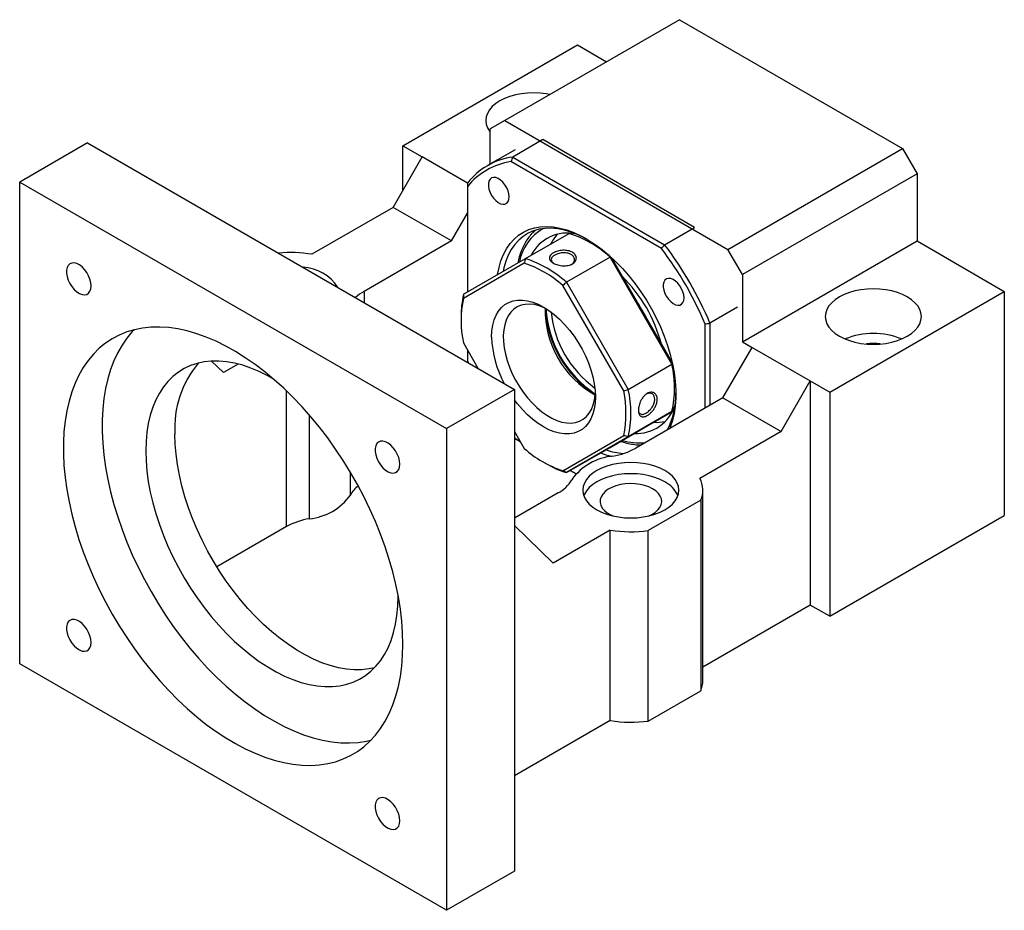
# Model space of a CAD drawing. Header units: millimetres. Extents: x 26 to 279, y 10 to 201.
# Tile 9 of 9: x 196 to 267, y 118 to 183. Entities that reach past the tile are written whole.
import ezdxf

# ---------------------------------------------------------------- set-up
doc = ezdxf.new("R2010")
doc.units = ezdxf.units.MM

msp = doc.modelspace()

# ---------------------------------------------------------------- linework, layer by layer
at = {"color": 7, "linetype": 'Continuous', "lineweight": 25}
for p, q in [((243.80769249, 182.56613687), (231.07977064, 175.21846399)), ((243.80769249, 182.56613687), (260.07114849, 173.17744356)), ((223.65514954, 173.38055018), (236.38307138, 180.72822306)), ((236.38307138, 180.72822306), (238.50352938, 179.50410872)), ((231.07977064, 175.21846399), (230.0191103, 174.60595875)), ((231.07977064, 175.21846399), (247.34322664, 165.82977068)), ((230.0191103, 172.04207637), (230.0191103, 174.60595875)), ((233.8514666, 173.82249965), (231.65943535, 172.55706695)), ((244.92508348, 167.4298367), (233.8514666, 173.82249965)), ((200.67417934, 173.58684256), (195.72443237, 170.72941446)), ((200.67417934, 173.58684256), (231.78687754, 155.62586419)), ((223.65514954, 173.38055018), (225.06936334, 172.56414194)), ((223.65514954, 170.11465247), (223.65514954, 173.38055018)), ((231.83709815, 173.09157738), (229.82184329, 171.92819551)), ((247.34322664, 165.82977068), (260.07114849, 173.17744356)), ((260.07114849, 173.17744356), (261.13180883, 171.34032596)), ((222.9480433, 168.88990768), (225.06936334, 172.56414194)), ((228.3659759, 170.66104801), (225.06936334, 172.56414194)), ((231.65943535, 172.55706695), (242.73305223, 166.16440399)), ((242.5052439, 165.88767688), (231.53368957, 172.22142038)), ((261.13180883, 171.34032596), (248.40388699, 163.99265308)), ((261.13180883, 171.34032596), (261.13180883, 166.44108105)), ((195.72443237, 170.72941446), (226.83713058, 152.76843609)), ((195.72443237, 135.61815835), (195.72443237, 170.72941446)), ((228.35740889, 170.3871965), (228.35740889, 162.71107248)), ((222.9480433, 168.88990768), (217.0200456, 165.46774745)), ((227.19068337, 166.44068371), (222.9480433, 168.88990768)), ((227.19068337, 166.44068371), (228.35740955, 168.46151273)), ((242.73305223, 166.16440399), (244.92508348, 167.4298367)), ((232.58844359, 165.15439097), (235.77042397, 166.99130914)), ((235.79319759, 167.00403304), (235.77091245, 166.9911681)), ((227.19068337, 166.44068371), (220.82672129, 162.7668466)), ((237.44470826, 166.23687931), (237.26795994, 166.33894712)), ((248.40388699, 163.99265308), (247.34322664, 165.82977068)), ((248.40388699, 159.09340817), (261.13180883, 166.44108105)), ((261.13180883, 166.44108105), (267.49576959, 162.7672447)), ((228.08150443, 162.55174457), (232.58844359, 165.15439097)), ((238.76348472, 165.26345195), (235.58150434, 163.42653378)), ((243.27042389, 157.45720435), (238.76348472, 165.26345195)), ((238.85020153, 165.23280174), (243.28726155, 157.54758837)), ((232.50172678, 164.81565698), (228.06466676, 162.25336406)), ((248.40388699, 163.99265308), (248.40388699, 159.09340817)), ((239.75172707, 155.50656776), (235.31466705, 163.19178113)), ((235.58150434, 163.42653378), (240.08844351, 155.62028618)), ((254.76784775, 155.41957182), (267.49576959, 162.7672447)), ((267.49576959, 162.7672447), (267.49576959, 146.43642883)), ((248.05033354, 161.60850828), (246.03507869, 160.44512642)), ((227.89778961, 160.92966284), (227.89778895, 160.72556078)), ((245.68152458, 154.25579183), (245.68152458, 160.38619739)), ((246.03507869, 160.44512642), (246.03507869, 154.45989387)), ((228.06466676, 159.00508447), (229.1301977, 157.15953094)), ((246.98967385, 155.01096979), (249.11099389, 158.68520404)), ((248.40388699, 159.09340817), (249.11099389, 158.68520404)), ((249.11099389, 158.68520404), (253.35363395, 156.23598007)), ((228.35740889, 158.49804095), (228.35740889, 157.71765051)), ((209.7029523, 157.68586707), (210.57367458, 156.84788872)), ((211.65558945, 157.47246488), (210.57367458, 156.84788872)), ((228.35740889, 157.71765051), (228.41959854, 157.56975125)), ((240.08844351, 155.62028618), (243.27042389, 157.45720435)), ((243.45413871, 155.62301), (243.45413937, 155.82711206)), ((251.23231392, 152.56174581), (253.35363395, 156.23598007)), ((253.35363395, 156.23598007), (253.35363395, 139.90516419)), ((253.35363395, 156.23598007), (254.76784775, 155.41957182)), ((231.78687754, 155.62586419), (226.83713058, 152.76843609)), ((231.78687754, 155.62586419), (231.78687754, 120.51460809)), ((254.76784775, 155.41957182), (254.76784775, 139.08875595)), ((246.98967385, 155.01096979), (240.62571178, 151.33713268)), ((246.98967385, 155.01096979), (251.23231392, 152.56174581)), ((238.76348472, 151.39828187), (243.27042389, 154.00092827)), ((243.27042389, 154.00092827), (240.08844351, 152.16401009)), ((241.90053343, 153.20968457), (243.29258786, 154.01330049)), ((241.87755747, 153.19658192), (241.92397564, 153.22338727)), ((226.83713058, 152.76843609), (226.83713058, 117.65717999)), ((231.78687655, 152.5580282), (232.50172678, 151.3198711)), ((235.31466705, 149.69599525), (239.75172707, 152.25828816)), ((240.08844351, 152.16401009), (235.58150434, 149.56136369)), ((251.23231392, 152.56174581), (245.30431621, 149.13958558)), ((231.78687655, 152.07000928), (232.20949091, 151.82603921)), ((232.20951988, 151.8259893), (231.78687688, 152.06997591)), ((235.58150434, 149.56136369), (238.76348472, 151.39828187)), ((233.90722005, 150.31579352), (234.08396838, 150.21372571)), ((236.2810062, 149.47557028), (235.85694816, 149.72037378)), ((235.85697656, 149.72039056), (236.28102555, 149.47559229)), ((234.96885792, 148.07150046), (231.78687622, 146.23458153)), ((245.52215878, 134.39440853), (245.52215878, 148.27560214)), ((245.36627076, 147.54253469), (241.54200797, 145.33483477)), ((245.36627076, 147.54253469), (245.36627076, 133.66134108)), ((254.76784775, 139.08875595), (267.49576959, 146.43642883)), ((215.16986743, 145.62002077), (210.094025, 142.68979931)), ((231.78687754, 145.69101843), (234.61530513, 142.96895083)), ((238.77553362, 145.37059961), (234.61530513, 142.96895083)), ((238.77553362, 131.48940601), (238.77553362, 145.37059961)), ((241.54200797, 131.45364116), (241.54200797, 145.33483477)), ((223.30159478, 140.51945936), (223.30091647, 140.64877003)), ((253.35363395, 139.90516419), (245.52215878, 135.38414981)), ((254.76784775, 139.08875595), (253.35363395, 139.90516419)), ((226.83713058, 117.65717999), (195.72443237, 135.61815835)), ((241.54200797, 131.45364116), (245.36627076, 133.66134108)), ((238.77553362, 131.48940601), (231.78687754, 127.45494073)), ((231.78687754, 120.51460809), (226.83713058, 117.65717999))]:
    msp.add_line(p, q, dxfattribs=at)
at = {"color": 8, "linetype": 'Continuous', "lineweight": 25}
for p, q in [((220.82672129, 162.7668466), (220.82672129, 161.95302602)), ((215.16986743, 145.62002077), (215.16986743, 155.51356922)), ((216.83364787, 153.75765343), (216.83364787, 146.19630816)), ((219.82845409, 147.925173), (219.82845409, 149.59136468))]:
    msp.add_line(p, q, dxfattribs=at)
at = {"color": 7, "linetype": 'Continuous', "lineweight": 25, "flags": 128}
for points in [[(234.3752273, 177.12089065), (234.1069575, 177.16912819), (233.65793255, 177.22068965), (233.20109035, 177.23797559), (232.7442493, 177.22068956), (232.29522451, 177.16912781), (231.86169906, 177.08417339), (231.45109096, 176.96727864), (231.07042524, 176.82044457), (230.7262172, 176.64618241), (230.42435356, 176.44747533), (230.17000194, 176.22772169), (229.96751268, 175.99068287), (229.82035103, 175.74041376), (229.73103395, 175.48119737), (229.70109059, 175.21746874), (229.73103395, 174.95373935), (229.82035037, 174.69452257), (229.96751202, 174.44425423), (230.01910964, 174.37593432)], [(231.40460628, 169.65492852), (231.38411699, 169.8691874), (231.32375216, 170.09555253), (231.22676766, 170.32181954), (231.09839099, 170.53579187), (230.94554281, 170.72593355), (230.77646348, 170.88199395), (230.60026858, 170.99555939), (230.4264563, 171.06050791), (230.26439705, 171.07333806), (230.12282711, 171.03335865), (230.00937899, 170.94272478), (229.93016925, 170.80632225), (229.88946659, 170.63150436), (229.88946659, 170.42769574), (229.93016925, 170.20588432), (230.00937899, 169.97802741), (230.12282711, 169.75640913), (230.26439705, 169.55297654), (230.4264563, 169.37869707), (230.60026858, 169.24296619), (230.77646348, 169.1531021), (230.94554281, 169.11394766), (231.09839099, 169.12761383), (231.22676766, 169.19336561), (231.32375216, 169.30765746), (231.38411699, 169.46432684), (231.40460628, 169.65492852)], [(230.56250764, 163.984463), (230.66403215, 164.50594845), (230.80694224, 165.00089164), (230.98912989, 165.45822355), (231.20944333, 165.8750526), (231.46648905, 166.24874423), (231.7586431, 166.57693458), (232.0840576, 166.85754968), (232.44067526, 167.0888152), (232.82624154, 167.26926872), (233.23831853, 167.39776973), (233.67430133, 167.47350559), (234.1314333, 167.49599773), (234.60682456, 167.465103), (235.09746919, 167.38101827), (235.60026529, 167.24427338), (236.11203397, 167.05573464), (236.62953986, 166.81659297), (237.14951091, 166.52836086), (237.66865979, 166.19286), (238.18370428, 165.81221179), (238.69138809, 165.38882228), (239.18850145, 164.92536955), (239.67190143, 164.42478356), (240.13853208, 163.89022773), (240.58544277, 163.325083), (241.00980819, 162.73292185), (241.40894543, 162.11748816), (241.78033128, 161.48267281), (242.12161703, 160.83248986), (242.4306453, 160.1710498), (242.70546251, 159.50253364), (242.94433109, 158.83116923), (243.145741, 158.16119979), (243.30841796, 157.4968625), (243.43133463, 156.84235636), (243.51371328, 156.20181992), (243.55503365, 155.57930253), (243.55503365, 154.97874042), (243.51371328, 154.40393051), (243.43133463, 153.85850644), (243.30841796, 153.34591687), (243.145741, 152.86940241), (243.10387667, 152.76774683)], [(237.10950939, 166.55223073), (236.93999291, 166.6448129), (236.42915304, 166.89209277), (235.92328804, 167.08918851), (235.42567872, 167.23482061), (234.93955203, 167.32804557), (234.468061, 167.36825919), (234.01426341, 167.35519929), (233.58110181, 167.28895161), (233.17138604, 167.16994502), (232.787773, 166.99895221), (232.43275066, 166.7770818), (232.10862131, 166.50577241), (231.81748702, 166.18678395), (231.56123583, 165.82218506), (231.34153023, 165.41433998), (231.159795, 164.96589393), (231.0172076, 164.47975598), (230.95890336, 164.21337195)], [(233.15476569, 167.07399685), (233.22031491, 167.13985699), (233.29798398, 167.21315788)], [(238.19460145, 165.80363451), (238.1445068, 165.83275772), (237.80927091, 166.01357451)], [(200.93234261, 163.15840873), (200.91126458, 163.39437953), (200.84901632, 163.64365342), (200.74850794, 163.89457469), (200.61443947, 164.13540945), (200.45308026, 164.35489584), (200.2719746, 164.54277288), (200.07959135, 164.69025345), (199.8849256, 164.79044442), (199.69707973, 164.83865839), (199.52483741, 164.83264294), (199.37625265, 164.77267638), (199.25827177, 164.66156701), (199.17641468, 164.50450549), (199.13450491, 164.30884054), (199.13450491, 164.08371615), (199.17641468, 163.83966244), (199.25827177, 163.58809151), (199.37625265, 163.34076354), (199.52483741, 163.10924543), (199.69707973, 162.90436247), (199.8849256, 162.73569498), (200.07959135, 162.61112889), (200.2719746, 162.53648926), (200.45308026, 162.51526539), (200.61443947, 162.54845116), (200.74850794, 162.63449376), (200.84901632, 162.76936977), (200.91126458, 162.94677259), (200.93234261, 163.15840873)], [(244.15460682, 162.29450988), (244.13411686, 162.50876914), (244.0737527, 162.73513389), (243.97676753, 162.96140128), (243.84839087, 163.17537361), (243.69554269, 163.36551529), (243.52646336, 163.52157569), (243.35026846, 163.63514113), (243.17645617, 163.70008965), (243.01439693, 163.7129198), (242.87282698, 163.67294039), (242.75937952, 163.58230614), (242.68016913, 163.44590399), (242.63946647, 163.2710861), (242.63946647, 163.06727748), (242.68016913, 162.84546606), (242.75937952, 162.61760877), (242.87282698, 162.39599088), (243.01439693, 162.19255828), (243.17645617, 162.01827882), (243.35026846, 161.88254794), (243.52646336, 161.79268384), (243.69554269, 161.7535294), (243.84839087, 161.76719557), (243.97676753, 161.83294736), (244.0737527, 161.94723882), (244.13411686, 162.10390858), (244.15460682, 162.29450988)], [(260.42470193, 162.35904058), (260.08049323, 162.53330236), (259.69982882, 162.68013643), (259.28921974, 162.79703175), (258.85569495, 162.88198617), (258.40667, 162.93354763), (257.94982779, 162.95083357), (257.49298674, 162.93354754), (257.0439613, 162.88198617), (256.61043651, 162.79703137), (256.19982841, 162.68013662), (255.81916334, 162.53330217), (255.47495464, 162.35904039), (255.17309167, 162.16033293), (254.91873939, 161.94057967), (254.71625012, 161.70354085), (254.56908782, 161.45327212), (254.4797714, 161.19405535), (254.44982804, 160.93032672), (254.4797714, 160.66659733), (254.56908782, 160.40738055), (254.71624947, 160.15711221), (254.91874005, 159.92007263), (255.17309167, 159.70031974), (255.47495464, 159.50161229), (255.81916334, 159.3273505), (256.19982775, 159.18051644), (256.61043684, 159.06362111), (257.0439613, 158.9786665), (257.49298658, 158.92710523), (257.94982878, 158.9098193), (258.40666967, 158.92710523), (258.85569429, 158.97866688), (259.28922007, 159.06362149), (259.69982784, 159.18051606), (260.08049356, 159.32735012), (260.4247016, 159.50161229), (260.72656524, 159.70031936), (260.98091686, 159.92007301), (261.18340645, 160.15711202), (261.33056777, 160.40738093), (261.41988501, 160.66659742), (261.44982853, 160.93032615), (261.41988517, 161.19405554), (261.33056843, 161.45327212), (261.18340711, 161.70354066), (260.98091653, 161.94058024), (260.72656491, 162.16033312), (260.42470193, 162.35904058)], [(230.12517548, 159.4397179), (230.14589954, 159.88438603), (230.20784389, 160.3002553), (230.31032987, 160.68276919), (230.45223502, 161.02773675), (230.6320045, 161.3313785), (230.84766828, 161.59036772), (231.09686415, 161.80186652), (231.37686164, 161.96355817), (231.68459274, 162.07367099), (232.0166862, 162.13099808), (232.36950356, 162.13491212), (232.73917908, 162.08536981), (233.12166255, 161.98291383), (233.51276353, 161.82866708), (233.90819692, 161.62431964), (234.3036303, 161.37210942), (234.69473128, 161.07480059), (235.07721475, 160.73565054), (235.44689027, 160.35837458), (235.79970763, 159.94710629), (236.13180109, 159.50635225), (236.43953219, 159.04094067), (236.71952968, 158.5559708), (236.96872555, 158.05675657), (237.18438933, 157.54876725), (237.36415881, 157.03756808), (237.50606396, 156.52876033), (237.60854994, 156.02791863), (237.67049429, 155.54052994), (237.69121835, 155.07193432), (237.67049429, 154.6272662), (237.60854994, 154.21139693), (237.50606396, 153.82888303), (237.36415881, 153.48391548), (237.18438933, 153.18027373), (236.96872555, 152.92128451), (236.71952968, 152.70978571), (236.43953219, 152.54809405), (236.13180109, 152.43798124), (235.79970763, 152.38065414), (235.44689027, 152.37674011), (235.07721475, 152.42628242), (234.69473128, 152.52873839), (234.3036303, 152.68298514), (233.90819692, 152.88733258), (233.51276353, 153.1395428), (233.12166255, 153.43685163), (232.73917908, 153.77600168), (232.36950356, 154.15327764), (232.0166862, 154.56454593), (231.78687655, 154.86338362)], [(234.12721997, 161.49055311), (233.96297065, 161.56908006), (233.59796491, 161.70945818), (233.24187491, 161.79874864), (232.89902323, 161.83586675), (232.57357135, 161.8203626), (232.26947015, 161.75242425), (231.99041093, 161.6328763), (231.73978091, 161.46316985), (231.52062273, 161.24536497), (231.33559609, 160.98210578), (231.18694777, 160.67658727), (231.07648154, 160.33251849), (231.00553852, 159.95407594), (230.97497975, 159.54585331), (230.98517632, 159.11280587), (231.03600443, 158.66019021), (231.12684703, 158.19350052), (231.25660137, 157.71840181), (231.42369255, 157.24066114), (231.62609225, 156.76607753), (231.86134361, 156.3004118), (232.12659102, 155.84931651), (232.41861468, 155.41826735), (232.73386981, 155.01249663), (233.06852978, 154.63692999), (233.41853211, 154.29612655), (233.77962832, 153.99422256), (234.14743517, 153.73488304), (234.51748799, 153.52125609), (234.88529484, 153.35593487), (235.24639105, 153.24092605), (235.59639338, 153.1776254), (235.93105335, 153.16680186), (236.24630848, 153.20858675), (236.53833214, 153.30247257), (236.80357955, 153.44731973), (237.03883091, 153.64137001), (237.24123061, 153.88226791), (237.40832179, 154.1670892), (237.53807613, 154.49237673), (237.62891873, 154.8541818), (237.67974684, 155.24811257), (237.68490884, 155.32778766)], [(223.6551502, 137.04972621), (223.63459703, 137.88483574), (223.57300599, 138.74090109), (223.47058125, 139.61507894), (223.3276626, 140.50446547), (223.14472552, 141.40610596), (222.92237851, 142.31700443), (222.66135912, 143.23413621), (222.36253401, 144.1544542), (222.02689627, 145.07490182), (221.65556146, 145.99242021), (221.24976304, 146.90396155), (220.81084774, 147.8064997), (220.34027554, 148.69703364), (219.83960786, 149.57260796), (219.31050883, 150.43031217), (218.75473612, 151.26729734), (218.17413563, 152.08078378), (217.57063556, 152.86806898), (216.94624185, 153.62653715), (216.3030276, 154.35366905), (215.64313012, 155.04704986), (214.96874169, 155.70437443), (214.28210169, 156.32346178), (213.585492, 156.9022524), (212.88122606, 157.4388252), (212.17164378, 157.93139898), (211.45910203, 158.3783348), (210.74596793, 158.77815057), (210.03461046, 159.12951673), (209.3273926, 159.43126535), (208.6266637, 159.68239608), (207.93475173, 159.88207301), (207.25395468, 160.02963418), (206.58653431, 160.12458759), (205.93470794, 160.166619), (205.30064087, 160.15558868), (204.6864388, 160.09153354), (204.09414255, 159.97466553), (203.52571986, 159.80537422), (202.98305811, 159.584221), (202.46796106, 159.31194026), (201.98213961, 158.98943635), (201.52720653, 158.61778207), (201.10467449, 158.19821063), (200.71594621, 157.73211687), (200.36231307, 157.22104806), (200.0449506, 156.66670243), (199.76491113, 156.07092192), (199.52312783, 155.4356842), (199.32040149, 154.76310115), (199.15740646, 154.05540593), (199.03468405, 153.31494976), (198.95264126, 152.54419277), (198.91155203, 151.74569461), (198.91155203, 150.92210817), (198.95264126, 150.07616939), (199.03468405, 149.21068781), (199.15740646, 148.32853937), (199.32040149, 147.43265409), (199.52312783, 146.52600819), (199.76491113, 145.61161342), (200.0449506, 144.69250622), (200.36231307, 143.77174167), (200.71594621, 142.85237674), (201.10467449, 141.93746685), (201.52720653, 141.03005031), (201.98213961, 140.13314147), (202.46796106, 139.24972005), (202.98305811, 138.38272092), (203.52571986, 137.53502378), (204.09414255, 136.70944559), (204.6864388, 135.9087269), (205.30064087, 135.13552914), (205.93470794, 134.39242057), (206.58653431, 133.68186927), (207.25395468, 133.00623553), (207.93475173, 132.36776514), (208.6266637, 131.76857752), (209.3273926, 131.21066389), (210.03461046, 130.69587615), (210.74596793, 130.22592645), (211.45910203, 129.80237511), (212.17164378, 129.42662775), (212.88122606, 129.09993526), (213.585492, 128.82337992), (214.28210169, 128.59788211), (214.96874169, 128.42419179), (215.64313012, 128.30288406), (216.3030276, 128.23436344), (216.94624185, 128.21885598), (217.57063556, 128.25641451), (218.17413563, 128.34691337), (218.75473612, 128.49005275), (219.31050883, 128.68535641), (219.83960786, 128.93217588), (220.34027554, 129.22969161), (220.81084774, 129.57691445), (221.24976304, 129.97269178), (221.65556146, 130.41570824), (222.02689627, 130.90449258), (222.36253401, 131.43742111), (222.66135912, 132.01272297), (222.92237851, 132.62848819), (223.14472552, 133.28267025), (223.3276626, 133.97309609), (223.47058125, 134.69747227), (223.57300599, 135.45339302), (223.63459703, 136.23834688), (223.6551502, 137.04972621)], [(204.06071747, 159.96632773), (203.93309945, 159.8310256), (203.54437116, 159.36493184), (203.19073803, 158.85386303), (202.87337555, 158.2995174), (202.59333608, 157.70373689), (202.35155279, 157.06849917), (202.14882644, 156.39591612), (201.98583141, 155.6882209), (201.86310901, 154.94776473), (201.78106621, 154.17700774), (201.73997699, 153.37850958), (201.73997699, 152.55492314), (201.78106621, 151.70898436), (201.86310901, 150.84350278), (201.98583141, 149.96135434), (202.14882644, 149.06546906), (202.35155279, 148.15882316), (202.59333608, 147.24442839), (202.87337555, 146.32532119), (203.19073803, 145.40455664), (203.54437116, 144.48519171), (203.93309945, 143.57028182), (204.35563148, 142.66286528), (204.81056456, 141.76595644), (205.29638602, 140.88253502), (205.81148307, 140.01553589), (206.35414482, 139.16783875), (206.92256751, 138.34226056), (207.51486376, 137.54154187), (208.12906583, 136.76834411), (208.7631329, 136.02523554), (209.41495926, 135.31468425), (210.08237963, 134.6390505), (210.76317669, 134.00058011), (211.45508866, 133.40139249), (212.15581755, 132.84347886), (212.86303541, 132.32869112), (213.57439289, 131.85874142), (214.28752699, 131.43519008), (215.00006873, 131.05944272), (215.70965101, 130.73275023), (216.41391695, 130.45619489), (217.11052665, 130.23069708), (217.79716664, 130.05700676), (218.47155507, 129.93569903), (219.13145256, 129.86717841), (219.77466681, 129.85167095), (220.39906052, 129.88922948), (221.00256058, 129.97972834), (221.3292678, 130.05308017)], [(214.22234151, 156.37502691), (213.802043, 156.61253683), (213.18908796, 156.91900532), (212.58024241, 157.17592994), (211.97822555, 157.38216451), (211.38572631, 157.53678564), (210.80539071, 157.63910536), (210.23981062, 157.6886647), (209.69151239, 157.68524326), (209.16294449, 157.62885572), (208.65646811, 157.51975421), (208.17434471, 157.35842639), (207.71872806, 157.14559243), (207.29165207, 156.88220292), (206.89502586, 156.56943408), (206.5306196, 156.20868306), (206.20006121, 155.80156067), (205.90482714, 155.34988569), (205.64623515, 154.85567576), (205.42544164, 154.3211367), (205.24343114, 153.7486576), (205.10101825, 153.14079389), (204.99883717, 152.50026153), (204.93734623, 151.82992022), (204.91681809, 151.13276503), (204.93734623, 150.41190854), (204.99883717, 149.67057131), (205.10101825, 148.91206318), (205.24343114, 148.13977305), (205.42544164, 147.3571491), (205.64623515, 146.56768728), (205.90482714, 145.7749134), (206.20006121, 144.98236842), (206.5306196, 144.19359143), (206.89502586, 143.4121059), (207.29165207, 142.64140219), (207.71872806, 141.88492123), (208.17434471, 141.14604348), (208.65646811, 140.42806784), (209.16294449, 139.73420115), (209.69151239, 139.06754209), (210.23981062, 138.43106899), (210.80539071, 137.82762346), (211.38572631, 137.25990197), (211.97822555, 136.73043803), (212.58024241, 136.24159873), (213.18908796, 135.79556524), (213.802043, 135.3943309), (214.41636986, 135.03968755), (215.0293249, 134.73321906), (215.63817045, 134.47629444), (216.24018731, 134.27005988), (216.83268656, 134.11543875), (217.41302215, 134.01311902), (217.97860224, 133.96355968), (218.52690047, 133.96698112), (219.05546838, 134.02336866), (219.56194475, 134.13247018), (220.04406815, 134.293798), (220.4996848, 134.50663196), (220.92676079, 134.77002147), (221.323387, 135.08279031), (221.68779326, 135.44354133), (222.01835165, 135.85066372), (222.31358572, 136.3023387), (222.57217771, 136.79654863), (222.79297122, 137.33108769), (222.97498172, 137.90356678), (223.11739461, 138.51143049), (223.21957569, 139.15196286), (223.28106663, 139.82230417), (223.30159478, 140.51945936), (223.30159478, 140.51945936)], [(243.44307253, 156.25448639), (243.45297769, 156.51602371), (243.45396551, 156.69316144)], [(221.58223912, 135.3306639), (221.17679038, 135.24798179), (220.64822248, 135.19159425), (220.09992425, 135.18817281), (219.53434416, 135.23773215), (218.95400856, 135.34005188), (218.36150932, 135.49467301), (217.75949246, 135.70090757), (217.15064691, 135.95783219), (216.53769187, 136.26430068), (215.92336501, 136.61894403), (215.31040997, 137.02017836), (214.70156442, 137.46621186), (214.09954756, 137.95505116), (213.50704831, 138.4845151), (212.92671272, 139.05223659), (212.36113263, 139.65568212), (211.8128344, 140.29215522), (211.28426649, 140.95881428), (210.77779012, 141.65268097), (210.29566672, 142.37065661), (209.84005007, 143.10953436), (209.41297408, 143.86601532), (209.01634787, 144.63671903), (208.65194161, 145.41820456), (208.32138321, 146.20698155), (208.02614915, 146.99952652), (207.76755716, 147.79230041), (207.54676365, 148.58176223), (207.36475315, 149.36438618), (207.22234026, 150.13667631), (207.12015918, 150.89518444), (207.05866824, 151.63652167), (207.03814009, 152.35737816)], [(223.4323422, 150.16943544), (223.41126483, 150.40540586), (223.34901657, 150.65467976), (223.24850819, 150.90560103), (223.11444038, 151.14643541), (222.95307985, 151.36592256), (222.77197484, 151.55379921), (222.5795916, 151.70127978), (222.38492453, 151.80147152), (222.19707932, 151.84968511), (222.024837, 151.84366965), (221.87625224, 151.7837031), (221.75827201, 151.67259334), (221.67641427, 151.5155322), (221.63450516, 151.31986687), (221.63450516, 151.09474248), (221.67641427, 150.85068916), (221.75827201, 150.59911784), (221.87625224, 150.35179026), (222.024837, 150.12027215), (222.19707932, 149.91538919), (222.38492453, 149.74672208), (222.5795916, 149.62215523), (222.77197484, 149.5475156), (222.95307985, 149.5262921), (223.11444038, 149.55947711), (223.24850819, 149.6455201), (223.34901657, 149.7803961), (223.41126483, 149.95779892), (223.4323422, 150.16943544)], [(242.74703247, 146.84688885), (243.0488961, 147.04559593), (243.30324706, 147.26534919), (243.50573633, 147.50238801), (243.65289864, 147.75265749), (243.74221571, 148.01187389), (243.77215841, 148.27560214), (243.74221571, 148.53933191), (243.65289864, 148.79854831), (243.50573765, 149.04881703), (243.30324706, 149.28585661), (243.04889478, 149.50560912), (242.74703247, 149.70431695), (242.40282311, 149.87857836), (242.02215936, 150.0254128), (241.61155027, 150.14230813), (241.17802516, 150.22726236), (240.72900053, 150.27882401), (240.27215767, 150.29610956), (239.81531744, 150.27882401), (239.36629216, 150.22726274), (238.93276639, 150.14230737), (238.52215862, 150.0254128), (238.14149421, 149.87857874), (237.79728551, 149.70431695), (237.49542122, 149.50560874), (237.2410696, 149.28585585), (237.03858165, 149.04881779), (236.89141868, 148.79854869), (236.80210227, 148.53933191), (236.77215825, 148.2756029), (236.80210095, 148.01187313), (236.89141802, 147.75265673), (237.03858033, 147.50238877), (237.2410696, 147.26534843), (237.49542319, 147.04559669), (237.79728551, 146.84688885), (238.14149487, 146.67262745), (238.5221573, 146.52579224), (238.9327677, 146.40889768), (239.36629151, 146.32394268), (239.81531613, 146.27238103), (240.27215899, 146.25509548), (240.72900053, 146.2723818), (241.17802516, 146.32394344), (241.61155159, 146.40889844), (242.02215804, 146.52579224), (242.40282311, 146.67262593), (242.74703247, 146.84688885)], [(242.74703247, 148.8877761), (242.40282311, 149.0620375), (242.02215936, 149.20887195), (241.61155027, 149.32576728), (241.17802516, 149.41072151), (240.72900053, 149.46228316), (240.27215767, 149.47956871), (239.81531744, 149.46228316), (239.36629216, 149.41072189), (238.93276639, 149.32576652), (238.52215862, 149.20887195), (238.14149421, 149.06203789), (237.79728551, 148.8877761), (237.49542122, 148.68906789), (237.2410696, 148.469315), (237.03858165, 148.23227694), (236.89141868, 147.98200784), (236.84435382, 147.86733194)], [(241.86314852, 148.37752076), (241.58733427, 148.51295848), (241.27745484, 148.62110001), (240.94154051, 148.69914656), (240.58828933, 148.7450741), (240.22685113, 148.75769573), (239.86658513, 148.73668299), (239.51682358, 148.68258067), (239.18662476, 148.59678969), (238.88454117, 148.48153213), (238.61839568, 148.33979348), (238.39508126, 148.17524351), (238.22038455, 147.99214658), (238.09882579, 147.79524113), (238.03355547, 147.58963056), (238.02626538, 147.38063685), (238.07713926, 147.17367401), (238.18486529, 146.97410396), (238.34665124, 146.78709394), (238.55830744, 146.61748657), (238.81434955, 146.46967661), (238.96806174, 146.40058762)], [(241.57625624, 146.40058762), (241.79779588, 146.50436481), (242.04332103, 146.65800734), (242.2429746, 146.83239648), (242.39158571, 147.02301582), (242.48530318, 147.22492925), (242.52170225, 147.43290638), (242.49983857, 147.64156021), (242.42028112, 147.84548777), (242.28508589, 148.03940699), (242.09775895, 148.21829658), (241.86314852, 148.37752076)], [(200.93234261, 137.17623891), (200.91126458, 137.41221123), (200.84901632, 137.66148436), (200.74850794, 137.91240487), (200.61443947, 138.15323963), (200.45308026, 138.37272678), (200.2719746, 138.56060306), (200.07959135, 138.70808439), (199.8849256, 138.8082746), (199.69707973, 138.85648933), (199.52483741, 138.85047312), (199.37625265, 138.79050732), (199.25827177, 138.67939719), (199.17641468, 138.52233643), (199.13450491, 138.32667072), (199.13450491, 138.10154633), (199.17641468, 137.85749338), (199.25827177, 137.60592169), (199.37625265, 137.35859448), (199.52483741, 137.12707561), (199.69707973, 136.92219341), (199.8849256, 136.75352516), (200.07959135, 136.62895983), (200.2719746, 136.55431944), (200.45308026, 136.53309633), (200.61443947, 136.56628134), (200.74850794, 136.65232394), (200.84901632, 136.78720071), (200.91126458, 136.96460429), (200.93234261, 137.17623891)], [(223.4323422, 124.18726562), (223.41126483, 124.42323756), (223.34901657, 124.6725107), (223.24850819, 124.92343121), (223.11444038, 125.16426559), (222.95307985, 125.3837535), (222.77197484, 125.57162939), (222.5795916, 125.71911073), (222.38492453, 125.8193017), (222.19707932, 125.86751605), (222.024837, 125.86149983), (221.87625224, 125.80153404), (221.75827201, 125.69042352), (221.67641427, 125.53336314), (221.63450516, 125.33769705), (221.63450516, 125.11257266), (221.67641427, 124.8685201), (221.75827201, 124.61694802), (221.87625224, 124.3696212), (222.024837, 124.13810233), (222.19707932, 123.93322013), (222.38492453, 123.76455226), (222.5795916, 123.63998617), (222.77197484, 123.56534578), (222.95307985, 123.54412304), (223.11444038, 123.57730729), (223.24850819, 123.66335028), (223.34901657, 123.79822704), (223.41126483, 123.97563063), (223.4323422, 124.18726562)]]:
    msp.add_lwpolyline(points, dxfattribs=at)
at = {"color": 7, "linetype": 'Continuous', "lineweight": 25}
for centre, radius, start, end in [((232.35304562, 167.54352025), 5.06129882, 97.8767126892, 142.1340390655), ((232.25526977, 167.30462182), 4.96946537, 98.3490221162, 141.6617296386), ((235.64157435, 164.07554749), 2.94544549, 77.0248218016, 153.3345852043), ((237.28543975, 164.76398868), 3.2081208, 137.4712964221, 153.1328815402), ((233.26551221, 159.19592842), 8.18795112, 47.819293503, 72.1860830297), ((232.68322256, 158.08608709), 9.43965889, 49.2087282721, 59.7076129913), ((222.7261825, 150.80057742), 24.87633093, 22.6642869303, 37.3357132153), ((222.66590056, 150.76577682), 25.2944321, 22.4989935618, 37.5010065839), ((215.52164768, 156.61769338), 8.97600431, 80.3904125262, 95.8804400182), ((230.08353183, 157.35901025), 8.18795112, 47.819293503, 72.1860830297), ((216.23135753, 161.33645038), 3.18922302, 32.604210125, 87.4011664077), ((230.01335539, 157.25692462), 7.95779033, 48.2271723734, 71.7782041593), ((232.07876404, 156.19970219), 10.76814692, 14.5852944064, 45.4147057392), ((222.33054578, 160.10474814), 3.05749183, 119.4621876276, 133.8839438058), ((235.85691231, 160.62922427), 7.95970607, 168.2263884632, 191.7736115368), ((234.69051381, 160.98177244), 6.79292408, 166.6370537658, 180.439529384), ((241.06565594, 161.38773935), 7.0383381, 178.6610244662, 241.3335997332), ((231.23770952, 155.71418548), 11.38489605, 25.6380075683, 34.3619925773), ((242.31197956, 162.10722659), 8.31910047, 184.6763990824, 235.3182244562), ((237.5561993, 159.64031516), 7.43373084, 181.5462991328, 208.8412616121), ((257.9498282, 154.11195542), 5.57984107, 68.3243842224, 111.6756210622), ((257.94982756, 155.10945694), 3.85369997, 82.5423256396, 97.4576525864), ((214.3199088, 152.82375523), 7.2966885, 139.6691469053, 183.664630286), ((235.26490475, 155.72906631), 8.18992049, 347.8185748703, 12.1814251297), ((234.01320866, 155.77971914), 9.44104966, 0.2876190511, 10.7925425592), ((231.95948152, 153.88242796), 7.95970607, 348.2263884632, 11.7736115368), ((232.08292438, 153.89214814), 8.18992049, 347.8185748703, 12.1814251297), ((237.76271551, 155.28321046), 5.79767746, 333.2408219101, 0.9480335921), ((240.6710853, 155.36038371), 2.95878553, 266.8525687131, 342.7672043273), ((242.0947535, 156.47728509), 3.25935427, 266.9691808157, 282.399777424), ((237.80303844, 157.2547276), 7.95779033, 228.2271723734, 251.7782041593), ((239.33618323, 146.65426004), 4.12360363, 95.2072417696, 144.7873816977), ((240.28640301, 156.64717535), 6.07539408, 248.5259889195, 256.4084314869), ((240.17249798, 156.11903175), 5.18791937, 250.7106665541, 265.1559009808), ((238.14162777, 155.81898351), 5.12422288, 279.2117433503, 298.9975896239), ((237.58787419, 156.2121281), 6.9468113, 239.7090974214, 253.2127462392), ((221.76868071, 146.8477713), 2.21929578, 128.1628754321, 150.9567249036), ((233.78515121, 150.30078708), 2.52406031, 297.9674102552, 329.8222188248), ((241.82500346, 147.07158677), 2.03683116, 22.9967061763, 63.0843569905), ((243.69770889, 148.27753315), 1.82327218, 336.2265959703, 28.2165375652), ((216.45939642, 150.30289266), 4.12360284, 275.2072366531, 324.7873868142), ((217.65394528, 141.13818772), 5.12420435, 99.2117072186, 118.9976257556), ((240.27327044, 154.20946947), 8.96486675, 260.3826459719, 278.1360026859), ((243.68401655, 134.40218391), 1.83815868, 336.2319328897, 359.7576393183), ((240.27327044, 140.32827586), 8.96486675, 260.3826459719, 278.1360026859)]:
    msp.add_arc(centre, radius, start, end, dxfattribs=at)
at = {"color": 8, "linetype": 'Continuous', "lineweight": 25}
for centre, radius, start, end in [((235.66984516, 164.23431779), 3.58457423, 119.9310391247, 169.3007403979), ((242.1822392, 162.03204582), 8.11204673, 183.6439678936, 236.3073228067), ((231.7645338, 156.01831445), 10.77862215, 25.3807310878, 34.6192690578), ((242.23916404, 162.06519111), 7.82707527, 185.874190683, 234.1204331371), ((240.91176118, 156.05403765), 4.33403789, 253.0354722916, 275.4415979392)]:
    msp.add_arc(centre, radius, start, end, dxfattribs=at)
at = {"color": 7, "linetype": 'Continuous', "lineweight": 25}
for points in [[(231.65943543, 172.55706708), (231.61743428, 172.44520972), (231.57551844, 172.33332781), (231.53369032, 172.22142096)], [(228.35740931, 170.6502283), (228.35740931, 170.56262557), (228.35740931, 170.47494903), (228.35740931, 170.38719688)], [(242.50524445, 165.88767758), (242.58124549, 165.97985682), (242.65718107, 166.07209955), (242.73305273, 166.16440389)], [(232.58844379, 165.15439118), (232.55962027, 165.04149916), (232.530716, 164.92858782), (232.50172747, 164.81565704)], [(238.85020153, 165.23280153), (238.821213, 165.24317417), (238.79230873, 165.25338874), (238.76348521, 165.26345215)], [(235.5815047, 163.4265339), (235.49244286, 163.34841672), (235.40349521, 163.27016769), (235.31466763, 163.19178125)], [(228.0815047, 162.55174482), (228.07580039, 162.45220358), (228.07018663, 162.35274194), (228.06466763, 162.25336423)], [(245.68152545, 160.38619751), (245.79935461, 160.40592833), (245.91720603, 160.4255707), (246.03507884, 160.4451269)], [(243.28726137, 157.54758848), (243.28174237, 157.51731069), (243.27612861, 157.48718493), (243.27042431, 157.45720467)], [(239.75172747, 155.5065682), (239.86402458, 155.54430421), (239.97626273, 155.58221291), (240.08844379, 155.62028642)], [(240.08844379, 152.16401016), (239.97626273, 152.19549763), (239.86402458, 152.22692482), (239.75172747, 152.25828872)], [(235.5815047, 149.5613638), (235.49244286, 149.60620205), (235.40349521, 149.65107893), (235.31466763, 149.69599591)]]:
    msp.add_open_spline(points, degree=3, dxfattribs=at)
for points, knots in [([(233.12260402, 167.04092928), (233.0695584, 166.98747833), (232.91904544, 166.83581528), (232.70552428, 166.54147085), (232.48075032, 166.16358186), (232.29210281, 165.74608435), (232.13781585, 165.3044027), (232.06597739, 164.98715862), (232.03094401, 164.8324486)], [0, 0, 0, 0, 0.09821398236, 0.27867479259, 0.46003995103, 0.64237820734, 0.82559903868, 1, 1, 1, 1]), ([(236.0085199, 165.61304887), (236.10018436, 165.56007678), (236.25152897, 165.43107201), (236.31511608, 165.2157182), (236.283001, 165.0299643), (236.18552569, 164.8832637), (236.04095642, 164.77430246), (235.87595885, 164.69769741), (235.70560366, 164.65174018), (235.52152371, 164.62713078), (235.3302759, 164.62605018), (235.13850227, 164.64680397), (234.95337258, 164.68833785), (234.78120318, 164.74621882), (234.61400109, 164.8281248), (234.46668638, 164.93256147), (234.36573452, 165.06226134), (234.33452349, 165.19886014), (234.36191707, 165.33472739), (234.45952482, 165.46375158), (234.6041718, 165.56737895), (234.76934582, 165.64774671), (234.93987776, 165.70403502), (235.12425718, 165.74369439), (235.37936253, 165.76850779), (235.70270158, 165.7483316), (235.91699765, 165.66593878), (236.0085199, 165.61304887)], [0, 0, 0, 0, 0.062804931, 0.1253358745, 0.1674943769, 0.2079691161, 0.2498619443, 0.2806356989, 0.3119091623, 0.3431593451, 0.3742019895, 0.4053245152, 0.4369927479, 0.4687267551, 0.5001082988, 0.5425606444, 0.5834621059, 0.6258023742, 0.6680044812, 0.7084755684, 0.7503180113, 0.7811181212, 0.812420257, 0.8436901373, 0.8747625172, 0.9372924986, 1, 1, 1, 1]), ([(235.92345243, 165.4524361), (235.84778141, 165.48707123), (235.72607556, 165.54277681), (235.51335405, 165.57481674), (235.3228655, 165.57839335), (235.1315081, 165.5555215), (234.92087173, 165.50418487), (234.70967528, 165.41244268), (234.56113804, 165.29669725), (234.48728536, 165.18395734), (234.46436358, 165.0833373), (234.48803053, 164.98326074), (234.54575201, 164.88611408), (234.62299476, 164.83224885), (234.66301895, 164.80433798)], [0, 0, 0, 0, 0.1135016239, 0.1825509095, 0.2596643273, 0.3370507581, 0.4062357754, 0.5195983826, 0.632956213, 0.702123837, 0.7794810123, 0.8566503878, 0.9257218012, 1, 1, 1, 1]), ([(235.92321576, 164.7136084), (235.92325746, 164.71362438), (236.0023827, 164.74393416), (236.08096613, 164.83493848), (236.15831659, 164.96203729), (236.18009734, 165.08321989), (236.15737924, 165.20279064), (236.08590081, 165.335001), (235.98573134, 165.40741422), (235.92345243, 165.4524361)], [0, 0, 0, 0, 0.0001149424, 0.2181180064, 0.3511892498, 0.5000458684, 0.6485268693, 0.7814766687, 1, 1, 1, 1]), ([(240.82252571, 154.13605611), (240.82664084, 154.08750258), (240.83458958, 153.9937171), (240.88971855, 153.89511755), (240.96443182, 153.82440448), (241.06294796, 153.79373913), (241.19746472, 153.80109819), (241.37193711, 153.87163833), (241.55696515, 154.00846466), (241.70682698, 154.1650713), (241.8222329, 154.31920232), (241.91517778, 154.48623208), (241.99126915, 154.68539543), (242.02816842, 154.90848317), (241.99154712, 155.10149938), (241.91537, 155.23074313), (241.82234296, 155.3104653), (241.70705055, 155.35039122), (241.55697219, 155.35447821), (241.44439221, 155.30404887), (241.3744861, 155.27273497)], [0, 0, 0, 0, 0.0487698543, 0.0942033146, 0.1449428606, 0.1958624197, 0.2413851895, 0.315975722, 0.3905640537, 0.4360749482, 0.4869752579, 0.5377516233, 0.5831996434, 0.6578444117, 0.7327679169, 0.778316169, 0.8291660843, 0.8800262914, 0.9255027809, 1, 1, 1, 1]), ([(240.82348665, 154.10436692), (240.82352942, 154.21029768), (240.8509617, 154.4425417), (240.9785347, 154.76828577), (241.13100949, 155.02354443), (241.29156686, 155.20667337), (241.45364993, 155.3257484), (241.60582586, 155.39494927), (241.73979558, 155.41989479), (241.86614889, 155.41116847), (241.97813358, 155.36647657), (242.07148993, 155.28888922), (242.14124697, 155.18073048), (242.18591095, 155.04921827), (242.20196135, 154.88002591), (242.18005622, 154.67786895), (242.10302179, 154.44538638), (241.98003403, 154.21974157), (241.82754427, 154.01163436), (241.65176509, 153.83746809), (241.48513753, 153.72114748), (241.3363101, 153.65021947), (241.21130833, 153.62022372), (241.09778333, 153.62148103), (240.96936759, 153.66982776), (240.85064174, 153.80816303), (240.82344395, 153.9986005), (240.82348665, 154.10436692)], [0, 0, 0, 0, 0.062804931, 0.1253358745, 0.1674943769, 0.2079691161, 0.2498619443, 0.2806356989, 0.3119091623, 0.3431593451, 0.3742019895, 0.4053245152, 0.4369927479, 0.4687267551, 0.5001082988, 0.5425606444, 0.5834621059, 0.6258023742, 0.6680044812, 0.7084755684, 0.7503180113, 0.7811181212, 0.812420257, 0.8436901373, 0.8747625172, 0.9372924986, 1, 1, 1, 1]), ([(239.53250773, 151.84237389), (239.55684111, 151.83337788), (239.74301773, 151.76454867), (240.08572004, 151.67958813), (240.55462217, 151.59834786), (240.8700163, 151.56489457), (241.02409225, 151.57058018), (241.03050789, 151.57081692)], [0, 0, 0, 0, 0.0471697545, 0.3608994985, 0.6741084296, 0.9864300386, 1, 1, 1, 1])]:
    msp.add_open_spline(points, degree=3, knots=knots, dxfattribs=at)

doc.saveas('drawing.dxf')
